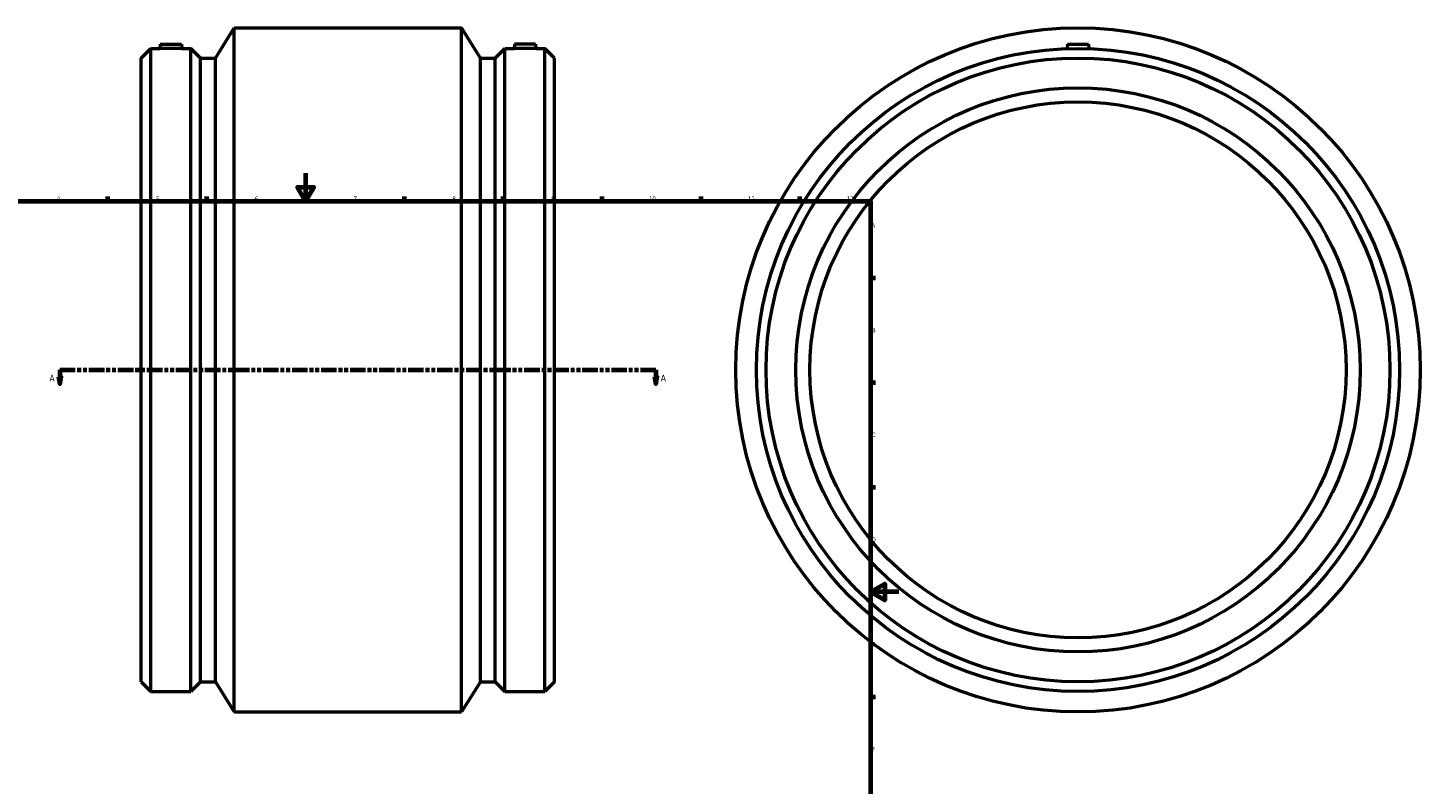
# Model space of a CAD drawing. Header units: millimetres. Extents: x -324 to 1210, y -375 to 1297.
# Tile 3 of 4: x 224 to 1210, y 161 to 697. Entities that reach past the tile are written whole.
import ezdxf

# ---------------------------------------------------------------- set-up
doc = ezdxf.new("R2010")
doc.units = ezdxf.units.MM
doc.linetypes.add('DOUBLE_DASH_CHAIN', pattern=[1.2403, 0.6614, -0.0827, 0.1654, -0.0827, 0.1654, -0.0827])
for name, color, linetype, lineweight in [('Border (ANSI)', 7, 'Continuous', 70), ('Section Line (ANSI)', 7, 'DOUBLE_DASH_CHAIN', 70), ('Visible (ANSI)', 7, 'Continuous', 50)]:
    doc.layers.add(name, color=color, linetype=linetype, lineweight=lineweight)
doc.styles.add('Label Text (ANSI)', font='tahoma.ttf')
doc.styles.add('Note Text (ANSI)', font='tahoma.ttf')

# ---------------------------------------------------------------- blocks, each defined once
blk = doc.blocks.new('Borders Default Border')
at = {"layer": 'Border (ANSI)'}
for p, q in [((70.08, 574), (70.08, 577.45)), ((140.17, 574), (140.17, 577.45)), ((210.25, 574), (210.25, 577.45)), ((280.33, 574), (280.33, 577.45)), ((350.42, 574), (350.42, 577.45)), ((490.58, 574), (490.58, 577.45)), ((560.67, 574), (560.67, 577.45)), ((630.75, 574), (630.75, 577.45)), ((700.83, 574), (700.83, 577.45)), ((770.92, 574), (770.92, 577.45)), ((20, 519.75), (16.55, 519.75)), ((821, 519.75), (824.45, 519.75)), ((20, 445.5), (16.55, 445.5)), ((821, 445.5), (824.45, 445.5)), ((20, 371.25), (16.55, 371.25)), ((821, 371.25), (824.45, 371.25)), ((20, 222.75), (16.55, 222.75)), ((821, 222.75), (824.45, 222.75)), ((20, 148.5), (16.55, 148.5)), ((821, 148.5), (824.45, 148.5)), ((20, 74.25), (16.55, 74.25)), ((821, 74.25), (824.45, 74.25)), ((70.08, 20), (70.08, 16.55)), ((140.17, 20), (140.17, 16.55)), ((210.25, 20), (210.25, 16.55)), ((280.33, 20), (280.33, 16.55)), ((350.42, 20), (350.42, 16.55)), ((490.58, 20), (490.58, 16.55)), ((560.67, 20), (560.67, 16.55)), ((630.75, 20), (630.75, 16.55)), ((700.83, 20), (700.83, 16.55)), ((770.92, 20), (770.92, 16.55))]:
    blk.add_line(p, q, dxfattribs=at)
at = {"layer": 'Border (ANSI)', "flags": 128}
for points in [[(420.5, 594), (420.5, 574), (414.73, 584), (426.27, 584), (420.5, 574)], [(20, 20), (20, 574), (821, 574), (821, 20), (20, 20)], [(0, 297), (20, 297), (10, 302.77), (10, 291.23), (20, 297)], [(841, 297), (821, 297), (831, 302.77), (831, 291.23), (821, 297)], [(420.5, 0), (420.5, 20), (414.73, 10), (426.27, 10), (420.5, 20)]]:
    blk.add_lwpolyline(points, dxfattribs=at)
at = {"layer": 'Border (ANSI)', "color": 230, "true_color": 0xff0080, "attachment_point": 7, "style": 'Note Text (ANSI)'}
for s, insert, char_height in [('1', (34.35, 574.4), 3.05), ('2', (104.2, 574.4), 3.05), ('3', (174.26, 574.34), 3.05), ('4', (244.23, 574.4), 3.05), ('5', (314.48, 574.34), 3.05), ('6', (384.49, 574.34), 3.05), ('7', (454.6, 574.4), 3.05), ('8', (524.63, 574.33), 3.05), ('9', (594.7, 574.34), 3.05), ('10', (663.96, 574.34), 3.048), ('11', (734.04, 574.4), 3.048), ('12', (804.13, 574.4), 3.048), ('A', (16.78, 555.35), 3.05), ('A', (821.63, 555.35), 3.05), ('B', (17.15, 481.1), 3.05), ('B', (821.99, 481.1), 3.05), ('C', (16.95, 406.8), 3.05), ('C', (821.8, 406.8), 3.05), ('D', (16.96, 332.6), 3.05), ('D', (821.81, 332.6), 3.05), ('E', (17.21, 258.35), 3.05), ('E', (822.05, 258.35), 3.05), ('F', (17.29, 184.1), 3.05), ('F', (822.14, 184.1), 3.05), ('G', (16.81, 109.79), 3.05), ('G', (821.66, 109.79), 3.05), ('H', (16.97, 35.6), 3.05), ('H', (821.81, 35.6), 3.05), ('1', (34.35, 16.55), 3.05), ('2', (104.2, 16.55), 3.05), ('3', (174.26, 16.49), 3.05), ('4', (244.23, 16.55), 3.05), ('5', (314.48, 16.49), 3.05), ('6', (384.49, 16.49), 3.05), ('7', (454.6, 16.55), 3.05), ('8', (524.63, 16.48), 3.05), ('9', (594.7, 16.49), 3.05), ('10', (663.96, 16.49), 3.048), ('11', (734.04, 16.55), 3.048), ('12', (804.13, 16.55), 3.048)]:
    blk.add_mtext(s, dxfattribs=dict(at, insert=insert, char_height=char_height))
blk = doc.blocks.new('2dTransSection0')
at = {"layer": 'Section Line (ANSI)', "linetype": 'DOUBLE_DASH_CHAIN', "ltscale": 16.586296}
blk.add_line((246.35, 454.43), (668.76, 454.43), dxfattribs=at)
at = {"layer": 'Section Line (ANSI)', "linetype": 'Continuous'}
for p, q in [((246.35, 454.43), (257.32, 454.43)), ((246.35, 454.43), (246.35, 449.43)), ((657.79, 454.43), (668.76, 454.43)), ((668.76, 454.43), (668.76, 449.43)), ((245.35, 449.43), (246.35, 444.43)), ((247.35, 449.43), (245.35, 449.43)), ((246.35, 449.43), (246.35, 444.43)), ((246.35, 444.43), (247.35, 449.43)), ((667.76, 449.43), (668.76, 444.43)), ((669.76, 449.43), (667.76, 449.43)), ((668.76, 449.43), (668.76, 444.43)), ((668.76, 444.43), (669.76, 449.43))]:
    blk.add_line(p, q, dxfattribs=at)
at = {"layer": 'Section Line (ANSI)', "linetype": 'Continuous', "flags": 128}
for points in [[(245.35, 449.43), (246.35, 444.43), (247.35, 449.43), (245.35, 449.43)], [(667.76, 449.43), (668.76, 444.43), (669.76, 449.43), (667.76, 449.43)]]:
    blk.add_lwpolyline(points, dxfattribs=at)
at = {"layer": 'Section Line (ANSI)'}
for points in [[(245.35, 449.43), (246.35, 444.43), (247.35, 449.43), (245.35, 449.43)], [(667.76, 449.43), (668.76, 444.43), (669.76, 449.43), (667.76, 449.43)]]:
    blk.add_solid(points, dxfattribs=at)
at = {"layer": 'Section Line (ANSI)', "char_height": 4.57, "attachment_point": 7, "style": 'Label Text (ANSI)'}
for insert in [(238.99, 446.36), (672.23, 446.36)]:
    blk.add_mtext('A', dxfattribs=dict(at, insert=insert))

msp = doc.modelspace()

# ---------------------------------------------------------------- linework, layer by layer
at = {"layer": 'Visible (ANSI)'}
for p, q in [((356.594, 675.539), (369.956, 696.927)), ((369.956, 211.927), (369.956, 696.927)), ((369.956, 696.927), (531.106, 696.927)), ((531.106, 211.927), (531.106, 696.927)), ((544.469, 675.539), (531.106, 696.927)), ((304.031, 675.539), (310.87, 682.377)), ((310.87, 226.477), (310.87, 682.377)), ((310.87, 682.377), (317.289, 682.377)), ((317.556, 685.427), (317.289, 682.377)), ((317.556, 685.427), (332.556, 685.427)), ((332.556, 685.427), (332.823, 682.377)), ((332.823, 682.377), (339.243, 682.377)), ((339.243, 226.477), (339.243, 682.377)), ((346.081, 675.539), (339.243, 682.377)), ((554.981, 675.539), (561.82, 682.377)), ((561.82, 226.477), (561.82, 682.377)), ((561.82, 682.377), (568.239, 682.377)), ((568.506, 685.427), (568.239, 682.377)), ((583.506, 685.427), (568.506, 685.427)), ((583.506, 685.427), (583.773, 682.377)), ((583.773, 682.377), (590.193, 682.377)), ((590.193, 226.477), (590.193, 682.377)), ((597.031, 675.539), (590.193, 682.377)), ((960.464, 685.427), (960.185, 682.245)), ((960.464, 685.427), (975.464, 685.427)), ((975.464, 685.427), (975.742, 682.245)), ((304.031, 233.316), (304.031, 675.539)), ((346.081, 233.316), (346.081, 675.539)), ((346.081, 675.539), (356.594, 675.539)), ((356.594, 233.316), (356.594, 675.539)), ((544.469, 233.316), (544.469, 675.539)), ((544.469, 675.539), (554.981, 675.539)), ((554.981, 233.316), (554.981, 675.539)), ((597.031, 233.316), (597.031, 675.539)), ((304.031, 233.316), (310.87, 226.477)), ((346.081, 233.316), (339.243, 226.477)), ((346.081, 233.316), (356.594, 233.316)), ((356.594, 233.316), (369.956, 211.927)), ((544.469, 233.316), (531.106, 211.927)), ((544.469, 233.316), (554.981, 233.316)), ((554.981, 233.316), (561.82, 226.477)), ((597.031, 233.316), (590.193, 226.477)), ((310.87, 226.477), (339.243, 226.477)), ((561.82, 226.477), (590.193, 226.477)), ((369.956, 211.927), (531.106, 211.927))]:
    msp.add_line(p, q, dxfattribs=at)
for radius in [242.5, 227.95, 221.111, 200, 190]:
    msp.add_circle((967.964, 454.427), radius, dxfattribs=at)
for points, knots in [([(332.823, 682.377), (332.823, 682.377), (332.628, 682.37), (331.837, 682.345), (331.24, 682.328), (329.861, 682.294), (328.988, 682.277), (327.073, 682.252), (326.032, 682.245), (324.08, 682.245), (323.039, 682.252), (321.125, 682.277), (320.251, 682.294), (318.873, 682.328), (318.276, 682.345), (317.484, 682.37), (317.289, 682.377), (317.289, 682.377)], [1.1712389, 1.1712389, 1.1712389, 1.1712389, 1.4639987, 1.4639987, 1.7567585, 1.7567585, 2.0496181, 2.0496181, 2.3424777, 2.3424777, 2.6353373, 2.6353373, 2.9281969, 2.9281969, 3.2209568, 3.2209568, 3.5137166, 3.5137166, 3.5137166, 3.5137166]), ([(576.006, 682.245), (575.03, 682.245), (573.989, 682.252), (572.075, 682.277), (571.201, 682.294), (569.823, 682.328), (569.226, 682.345), (568.434, 682.37), (568.239, 682.377), (568.239, 682.377)], [0, 0, 0, 0, 0.2928596, 0.2928596, 0.5857192, 0.5857192, 0.878479, 0.878479, 1.1712389, 1.1712389, 1.1712389, 1.1712389]), ([(583.773, 682.377), (583.773, 682.377), (583.578, 682.37), (582.787, 682.345), (582.19, 682.328), (580.811, 682.294), (579.938, 682.277), (578.023, 682.252), (576.982, 682.245), (576.006, 682.245)], [3.5137166, 3.5137166, 3.5137166, 3.5137166, 3.8064764, 3.8064764, 4.0992362, 4.0992362, 4.3920958, 4.3920958, 4.6849554, 4.6849554, 4.6849554, 4.6849554])]:
    msp.add_open_spline(points, degree=3, knots=knots, dxfattribs=at)

# ---------------------------------------------------------------- block references
msp.add_blockref('Borders Default Border', (0, 0))
at = {"layer": 'Section Line (ANSI)'}
msp.add_blockref('2dTransSection0', (0, 0), dxfattribs=at)

doc.saveas('drawing.dxf')
